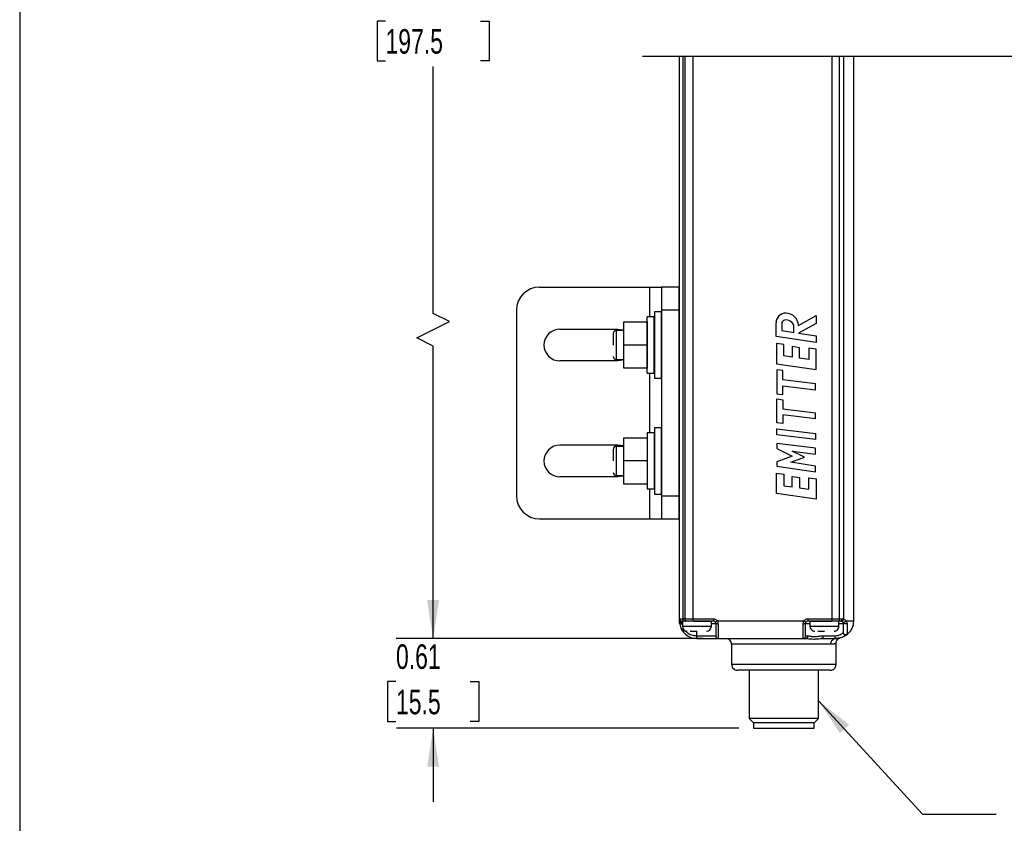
# Model space of a CAD drawing. Header units: inches. Extents: x 0.2 to 10.8, y 0.2 to 8.2.
# Tile 6 of 24: x 0.2 to 3.6, y 2.4 to 5.1. Entities that reach past the tile are written whole.
import ezdxf

# ---------------------------------------------------------------- set-up
doc = ezdxf.new("R2010")
doc.units = ezdxf.units.IN
doc.header["$MEASUREMENT"] = 0
doc.layers.add('DIMENSIONS', color=140, linetype='Continuous', lineweight=25)
doc.layers.add('TEXT', color=140, linetype='Continuous', lineweight=25)
doc.styles.add('SLDTEXTSTYLE0', font='TXT', dxfattribs={"width": 0.7})
doc.dimstyles.new('SLDDIMSTYLE0', dxfattribs={"dimtxt": 0.084961, "dimasz": 0.13, "dimexe": 0, "dimexo": 0.0625, "dimgap": 0.02124, "dimtad": 0, "dimtih": 1, "dimtoh": 1, "dimlfac": 2, "dimrnd": 1e-09, "dimzin": 12, "dimdsep": 46, "dimtxsty": 'SLDTEXTSTYLE0', "dimsah": 1, "dimcen": 0.09, "dimadec": 0, "dimazin": 3, "dimtfac": 1, "dimtofl": 0, "dimtmove": 0, "dimatfit": 3, "dimfxl": 0, "dimfrac": 2, "dimtolj": 1, "dimtzin": 12, "dimarcsym": 0})
doc.dimstyles.new('SLDDIMSTYLE1', dxfattribs={"dimtxt": 0.084961, "dimasz": 0.13, "dimexe": 0, "dimexo": 0.0625, "dimgap": 0.02124, "dimtad": 0, "dimtih": 1, "dimtoh": 1, "dimlfac": 2, "dimrnd": 1e-09, "dimdsep": 46, "dimtxsty": 'SLDTEXTSTYLE0', "dimsah": 1, "dimcen": 0.09, "dimadec": 0, "dimazin": 2, "dimtfac": 1, "dimtmove": 0, "dimatfit": 0, "dimfxl": 0, "dimfrac": 2, "dimtolj": 1, "dimtzin": 12, "dimarcsym": 0})
doc.dimstyles.new('SLDDIMSTYLE3', dxfattribs={"dimtxt": 0.18, "dimasz": 0.13, "dimexe": 0, "dimexo": 0.0625, "dimgap": 0, "dimtad": 0, "dimtih": 1, "dimtoh": 1, "dimdec": 0, "dimrnd": 1e-09, "dimzin": 0, "dimdsep": 46, "dimtxsty": 'Standard', "dimsah": 1, "dimcen": 0.09, "dimadec": 0, "dimazin": 0, "dimtfac": 0.13, "dimtdec": 0, "dimtofl": 0, "dimtmove": 0, "dimatfit": 3, "dimfxl": 0, "dimfrac": 2, "dimtolj": 1, "dimtzin": 0, "dimarcsym": 0})

# ---------------------------------------------------------------- blocks, each defined once
blk = doc.blocks.new('_D')
at = {"layer": 'DIMENSIONS'}
for p, q in [((2.5709, 7.1128), (1.5283, 7.1128)), ((1.6533, 7.1128), (1.6533, 5.2616)), ((1.4918, 5.1075), (1.4632, 5.1075)), ((1.4632, 5.1075), (1.4632, 4.9725)), ((1.8149, 5.1075), (1.8434, 5.1075)), ((1.8434, 5.1075), (1.8434, 4.9725)), ((1.4632, 4.9725), (1.4918, 4.9725)), ((1.6533, 4.1146), (1.6533, 4.9535)), ((1.8434, 4.9725), (1.8149, 4.9725)), ((1.7089, 4.0868), (1.6533, 4.1146)), ((1.5978, 4.0313), (1.7089, 4.0868)), ((1.6533, 4.0035), (1.5978, 4.0313)), ((1.6533, 3.0106), (1.6533, 4.0035)), ((2.5709, 3.0106), (1.5283, 3.0106))]:
    blk.add_line(p, q, dxfattribs=at)
for points in [[(1.6533, 7.1128), (1.6333, 6.9828), (1.6733, 6.9828)], [(1.6533, 3.0106), (1.6733, 3.1406), (1.6333, 3.1406)]]:
    blk.add_solid(points, dxfattribs=at)
at = {"layer": 'DIMENSIONS', "char_height": 0.08333, "attachment_point": 1, "style": 'SLDTEXTSTYLE0'}
for s, insert in [('7.78', (1.5271, 5.234)), ('197.5', (1.4918, 5.0799))]:
    blk.add_mtext(s, dxfattribs=dict(at, insert=insert))
blk = doc.blocks.new('_D_1')
at = {"layer": 'DIMENSIONS'}
for p, q in [((1.6537, 3.0106), (1.6537, 3.2606)), ((2.5709, 3.0106), (1.5287, 3.0106)), ((1.5275, 2.864), (1.4989, 2.864)), ((1.4989, 2.864), (1.4989, 2.729)), ((1.7799, 2.864), (1.8085, 2.864)), ((1.8085, 2.864), (1.8085, 2.729)), ((1.4989, 2.729), (1.5275, 2.729)), ((1.8085, 2.729), (1.7799, 2.729)), ((2.6909, 2.7055), (1.5287, 2.7055)), ((1.6537, 2.7055), (1.6537, 2.4555))]:
    blk.add_line(p, q, dxfattribs=at)
for points in [[(1.6537, 3.0106), (1.6737, 3.1406), (1.6337, 3.1406)], [(1.6537, 2.7055), (1.6337, 2.5755), (1.6737, 2.5755)]]:
    blk.add_solid(points, dxfattribs=at)
at = {"layer": 'DIMENSIONS', "char_height": 0.08333, "attachment_point": 1, "style": 'SLDTEXTSTYLE0'}
for s, insert in [('0.61', (1.5275, 2.9905)), ('15.5', (1.5275, 2.8364))]:
    blk.add_mtext(s, dxfattribs=dict(at, insert=insert))

msp = doc.modelspace()

# ---------------------------------------------------------------- linework, layer by layer
for p, q in [((2.4899, 3.0775), (2.4899, 4.987)), ((2.5015, 4.987), (2.5015, 3.0775)), ((2.5079, 4.987), (2.5079, 3.0775)), ((2.5358, 4.987), (2.5358, 3.0775)), ((3.0084, 3.0775), (3.0084, 4.987)), ((3.0333, 3.0775), (3.0333, 4.987)), ((3.0464, 4.987), (3.0464, 3.2862)), ((3.0805, 4.987), (3.0805, 3.0696)), ((2.0152, 4.204), (2.3892, 4.204)), ((2.3892, 4.204), (2.4286, 4.204)), ((2.3892, 4.1024), (2.3892, 4.204)), ((2.4876, 4.204), (2.4286, 4.204)), ((2.4286, 4.204), (2.4286, 4.1253)), ((2.4876, 4.204), (2.4876, 4.1253)), ((1.9365, 4.1253), (1.9365, 3.4953)), ((2.4279, 4.1197), (2.4046, 4.1197)), ((2.4046, 4.1197), (2.4046, 4.0071)), ((2.4279, 4.1197), (2.4279, 3.8946)), ((2.4286, 4.1253), (2.4286, 3.4953)), ((2.4876, 4.1253), (2.4286, 4.1253)), ((2.4876, 4.1253), (2.4876, 3.4953)), ((2.301, 4.0859), (2.3797, 4.0859)), ((2.301, 4.0071), (2.301, 4.0859)), ((2.3797, 4.0859), (2.3797, 4.0071)), ((2.4038, 4.1024), (2.3801, 4.1024)), ((2.3801, 4.0071), (2.3801, 4.1024)), ((2.4038, 3.9119), (2.4038, 4.1024)), ((2.818, 4.0357), (2.818, 4.0824)), ((2.8371, 4.0792), (2.8371, 4.056)), ((2.9538, 4.0807), (2.8938, 4.0475)), ((2.894, 4.0737), (2.9538, 4.1069)), ((2.9538, 4.1069), (2.9538, 4.0807)), ((2.0841, 4.0613), (2.2809, 4.0613)), ((2.2652, 4.0465), (2.2652, 4.0071)), ((2.301, 4.0564), (2.275, 4.0564)), ((2.275, 4.0564), (2.275, 4.0071)), ((2.3801, 4.0564), (2.3797, 4.0564)), ((2.4046, 4.0564), (2.4038, 4.0564)), ((2.4286, 4.0564), (2.4279, 4.0564)), ((2.4899, 4.0564), (2.4876, 4.0564)), ((2.8371, 4.056), (2.8786, 4.0497)), ((2.8786, 4.0497), (2.8786, 4.0677)), ((2.8938, 4.0475), (2.9538, 4.0385)), ((2.9538, 4.0154), (2.818, 4.0357)), ((2.819, 4.0123), (2.819, 3.9432)), ((2.8441, 4.0087), (2.819, 4.0123)), ((2.9538, 4.0385), (2.9538, 4.0154)), ((2.275, 4.0071), (2.275, 3.9579)), ((2.3797, 4.0071), (2.301, 4.0071)), ((2.301, 3.9284), (2.301, 4.0071)), ((2.3797, 4.0071), (2.3797, 3.9284)), ((2.3801, 3.9119), (2.3801, 4.0071)), ((2.4046, 4.0071), (2.4046, 3.8946)), ((2.8441, 3.97), (2.8441, 4.0087)), ((2.8726, 4.0017), (2.8726, 3.9659)), ((2.8976, 3.9981), (2.8726, 4.0017)), ((2.8976, 3.9624), (2.8976, 3.9981)), ((2.9287, 3.9966), (2.9287, 3.9579)), ((2.9538, 3.9931), (2.9287, 3.9966)), ((2.9538, 3.924), (2.9538, 3.9931)), ((2.2809, 3.953), (2.0841, 3.953)), ((2.275, 3.9579), (2.301, 3.9579)), ((2.3797, 3.9579), (2.3801, 3.9579)), ((2.4038, 3.9579), (2.4046, 3.9579)), ((2.4279, 3.9579), (2.4286, 3.9579)), ((2.4876, 3.9579), (2.4899, 3.9579)), ((2.8726, 3.9659), (2.8441, 3.97)), ((2.9287, 3.9579), (2.8976, 3.9624)), ((2.3797, 3.9284), (2.301, 3.9284)), ((2.3801, 3.9119), (2.4038, 3.9119)), ((2.3892, 3.7087), (2.3892, 3.9119)), ((2.819, 3.9432), (2.9538, 3.924)), ((2.821, 3.9223), (2.8205, 3.8409)), ((2.8413, 3.92), (2.821, 3.9223)), ((2.8411, 3.8887), (2.8413, 3.92)), ((2.4046, 3.8946), (2.4279, 3.8946)), ((2.9518, 3.8756), (2.8411, 3.8887)), ((2.8407, 3.8386), (2.8409, 3.8683)), ((2.8409, 3.8683), (2.9518, 3.8552)), ((2.9518, 3.8552), (2.9518, 3.8756)), ((2.8205, 3.8409), (2.8407, 3.8386)), ((2.8205, 3.7424), (2.821, 3.8239)), ((2.821, 3.8239), (2.8413, 3.8215)), ((2.8413, 3.8215), (2.8411, 3.7902)), ((2.8411, 3.7902), (2.9518, 3.7771)), ((2.8409, 3.7698), (2.8407, 3.7401)), ((2.9518, 3.7567), (2.8409, 3.7698)), ((2.9518, 3.7567), (2.9518, 3.7771)), ((2.4279, 3.726), (2.4046, 3.726)), ((2.4046, 3.726), (2.4046, 3.6134)), ((2.4279, 3.726), (2.4279, 3.5009)), ((2.8407, 3.7401), (2.8205, 3.7424)), ((2.8207, 3.7017), (2.8207, 3.722)), ((2.8207, 3.722), (2.9518, 3.7066)), ((2.301, 3.6922), (2.3797, 3.6922)), ((2.301, 3.6134), (2.301, 3.6922)), ((2.3797, 3.6922), (2.3797, 3.6134)), ((2.4038, 3.7087), (2.3801, 3.7087)), ((2.3801, 3.7087), (2.3801, 3.6134)), ((2.4038, 3.7087), (2.4038, 3.5182)), ((2.9518, 3.6862), (2.8207, 3.7017)), ((2.9518, 3.7066), (2.9518, 3.6862)), ((2.0841, 3.6676), (2.2809, 3.6676)), ((2.2652, 3.6528), (2.2652, 3.6134)), ((2.301, 3.6627), (2.275, 3.6627)), ((2.275, 3.6627), (2.275, 3.6134)), ((2.3801, 3.6627), (2.3797, 3.6627)), ((2.4046, 3.6627), (2.4038, 3.6627)), ((2.4286, 3.6627), (2.4279, 3.6627)), ((2.4899, 3.6627), (2.4876, 3.6627)), ((2.8207, 3.6727), (2.8207, 3.6554)), ((2.9518, 3.6572), (2.8207, 3.6727)), ((2.8207, 3.6554), (2.8727, 3.6295)), ((2.9143, 3.6258), (2.8729, 3.6463)), ((2.8729, 3.6463), (2.9518, 3.6369)), ((2.9518, 3.6369), (2.9518, 3.6572)), ((2.275, 3.6134), (2.275, 3.5642)), ((2.3797, 3.6134), (2.301, 3.6134)), ((2.301, 3.5347), (2.301, 3.6134)), ((2.3797, 3.6134), (2.3797, 3.5347)), ((2.3801, 3.6134), (2.3801, 3.5182)), ((2.4046, 3.6134), (2.4046, 3.5009)), ((2.8727, 3.6295), (2.8207, 3.6104)), ((2.8207, 3.6104), (2.8207, 3.5955)), ((2.8679, 3.6087), (2.9143, 3.6258)), ((2.8207, 3.5955), (2.9518, 3.5762)), ((2.9518, 3.5962), (2.8679, 3.6087)), ((2.9518, 3.5762), (2.9518, 3.5962)), ((2.2809, 3.5593), (2.0841, 3.5593)), ((2.275, 3.5642), (2.301, 3.5642)), ((2.3797, 3.5642), (2.3801, 3.5642)), ((2.4038, 3.5642), (2.4046, 3.5642)), ((2.4279, 3.5642), (2.4286, 3.5642)), ((2.4876, 3.5642), (2.4899, 3.5642)), ((2.819, 3.5025), (2.819, 3.5716)), ((2.819, 3.5716), (2.8441, 3.568)), ((2.8441, 3.568), (2.8441, 3.5293)), ((2.8726, 3.5253), (2.8726, 3.561)), ((2.8726, 3.561), (2.8976, 3.5574)), ((2.8976, 3.5574), (2.8976, 3.5217)), ((2.9287, 3.5173), (2.9287, 3.556)), ((2.9287, 3.556), (2.9538, 3.5524)), ((2.9538, 3.5524), (2.9538, 3.4833)), ((2.3797, 3.5347), (2.301, 3.5347)), ((2.3801, 3.5182), (2.4038, 3.5182)), ((2.3892, 3.4166), (2.3892, 3.5182)), ((2.8441, 3.5293), (2.8726, 3.5253)), ((2.8976, 3.5217), (2.9287, 3.5173)), ((2.4046, 3.5009), (2.4279, 3.5009)), ((2.4286, 3.4953), (2.4876, 3.4953)), ((2.4286, 3.4953), (2.4286, 3.4166)), ((2.4876, 3.4953), (2.4876, 3.4166)), ((2.9538, 3.4833), (2.819, 3.5025)), ((2.0152, 3.4166), (2.3892, 3.4166)), ((2.3892, 3.4166), (2.4286, 3.4166)), ((2.4286, 3.4166), (2.4876, 3.4166)), ((3.0464, 3.2862), (3.0464, 3.0767)), ((2.4899, 3.0696), (2.4899, 3.0775)), ((2.5079, 3.0775), (2.5015, 3.0775)), ((2.5079, 3.0775), (2.5358, 3.0775)), ((2.5358, 3.0775), (2.6051, 3.0775)), ((2.5358, 3.0775), (2.5358, 3.0696)), ((2.6051, 3.0775), (2.6051, 3.0696)), ((2.926, 3.0775), (3.0084, 3.0775)), ((2.926, 3.0775), (2.926, 3.0696)), ((3.0084, 3.0696), (3.0084, 3.0775)), ((3.0333, 3.0775), (3.0415, 3.0775)), ((3.0415, 3.0775), (3.0464, 3.0767)), ((2.507, 3.0696), (2.4978, 3.0696)), ((2.4978, 3.0657), (2.4978, 3.0696)), ((2.4984, 3.0618), (2.4998, 3.0618)), ((2.4998, 3.0577), (2.4984, 3.0618)), ((2.4998, 3.0682), (2.4998, 3.0518)), ((2.4998, 3.0518), (2.549, 3.0518)), ((2.5135, 3.0696), (2.507, 3.0696)), ((2.5102, 3.0682), (2.509, 3.0682)), ((2.5358, 3.0696), (2.5135, 3.0696)), ((2.6051, 3.0696), (2.5358, 3.0696)), ((2.549, 3.0687), (2.5382, 3.0687)), ((2.549, 3.0682), (2.5383, 3.0682)), ((2.5835, 3.0687), (2.549, 3.0687)), ((2.5982, 3.0682), (2.549, 3.0682)), ((2.549, 3.0518), (2.5982, 3.0518)), ((2.5835, 3.0687), (2.5835, 3.0696)), ((2.5982, 3.0518), (2.5982, 3.0682)), ((2.5982, 3.0618), (2.613, 3.0618)), ((2.613, 3.0618), (2.613, 3.0185)), ((2.9123, 3.0696), (2.6187, 3.0696)), ((2.6209, 3.0606), (2.6209, 3.0106)), ((2.9102, 3.0106), (2.9102, 3.0606)), ((2.9181, 3.0185), (2.9181, 3.0618)), ((2.9181, 3.0618), (2.9329, 3.0618)), ((3.0084, 3.0696), (2.926, 3.0696)), ((2.9329, 3.0682), (2.9329, 3.0518)), ((2.9821, 3.0682), (2.9329, 3.0682)), ((2.9329, 3.0518), (2.9821, 3.0518)), ((2.9476, 3.0696), (2.9476, 3.0687)), ((2.9821, 3.0687), (2.9476, 3.0687)), ((3.0165, 3.0687), (2.9821, 3.0687)), ((3.0067, 3.0682), (2.9821, 3.0682)), ((2.9821, 3.0518), (3.0313, 3.0518)), ((3.03, 3.0696), (3.0084, 3.0696)), ((3.0382, 3.0696), (3.03, 3.0696)), ((3.0313, 3.0518), (3.0313, 3.0682)), ((3.0313, 3.0618), (3.0461, 3.0618)), ((3.0382, 3.0696), (3.0406, 3.0692)), ((3.0461, 3.0618), (3.0461, 3.0306)), ((3.0713, 3.0696), (3.0565, 3.0696)), ((3.0805, 3.0696), (3.0713, 3.0696)), ((2.5265, 3.0354), (2.549, 3.0354)), ((2.549, 3.0185), (2.549, 3.0354)), ((2.613, 3.0185), (2.549, 3.0185)), ((2.549, 3.0106), (2.549, 3.0185)), ((2.549, 3.0106), (2.6209, 3.0106)), ((2.6209, 3.0106), (2.9102, 3.0106)), ((2.9102, 3.0106), (2.919, 3.0106)), ((2.9259, 3.0185), (2.9181, 3.0185)), ((2.9214, 3.0111), (2.9245, 3.0102)), ((2.9596, 3.0354), (2.9821, 3.0354)), ((2.9693, 3.0102), (2.9778, 3.0111)), ((2.9695, 3.0102), (2.9782, 3.0111)), ((2.9696, 3.0102), (2.9776, 3.0106)), ((2.9776, 3.0106), (2.9696, 3.0102)), ((2.9776, 3.0106), (2.9778, 3.0111)), ((2.9776, 3.0106), (3.0214, 3.0106)), ((3.0171, 3.0185), (2.9781, 3.0185)), ((3.0461, 3.0306), (3.0458, 3.0299)), ((3.0463, 3.0287), (3.046, 3.0305)), ((3.0463, 3.0287), (3.046, 3.0305)), ((3.0571, 3.0228), (3.0586, 3.0238)), ((3.0589, 3.0245), (3.0586, 3.0238)), ((2.6671, 2.9909), (2.6671, 2.922)), ((3.0037, 2.9909), (2.6671, 2.9909)), ((3.0214, 2.922), (3.0214, 2.9934)), ((2.8443, 2.922), (2.6671, 2.922)), ((3.0214, 2.922), (2.8443, 2.922)), ((2.8443, 2.9023), (2.6868, 2.9023)), ((2.7262, 2.9023), (2.7262, 2.7389)), ((3.0018, 2.9023), (2.8443, 2.9023)), ((2.9624, 2.7389), (2.9624, 2.9023)), ((2.7262, 2.7389), (2.7399, 2.7251)), ((2.8443, 2.7389), (2.7262, 2.7389)), ((2.7399, 2.7251), (2.9486, 2.7251)), ((2.7409, 2.7251), (2.7409, 2.7055)), ((2.9624, 2.7389), (2.8443, 2.7389)), ((2.9476, 2.7055), (2.9476, 2.7251)), ((2.9486, 2.7251), (2.9624, 2.7389)), ((2.7409, 2.7055), (2.7612, 2.7055)), ((2.7612, 2.7055), (2.9476, 2.7055))]:
    msp.add_line(p, q)
at = {"flags": 128}
for points in [[(2.2809, 4.0613), (2.2962, 4.0591), (2.301, 4.0574)], [(2.301, 3.9569), (2.2962, 3.9552), (2.2809, 3.953)], [(2.2809, 3.6676), (2.2962, 3.6654), (2.301, 3.6637)], [(2.301, 3.5632), (2.2962, 3.5615), (2.2809, 3.5593)], [(2.4899, 3.0775), (2.4901, 3.0775), (2.4907, 3.0775), (2.4916, 3.0775), (2.4929, 3.0775), (2.4946, 3.0775), (2.4966, 3.0775), (2.4989, 3.0775), (2.5015, 3.0775)], [(3.0084, 3.0775), (3.0116, 3.0775), (3.0148, 3.0775), (3.018, 3.0775), (3.0211, 3.0775), (3.0243, 3.0775), (3.0273, 3.0775), (3.0304, 3.0775), (3.0333, 3.0775)], [(3.03, 3.0696), (3.0306, 3.0698), (3.0313, 3.0702), (3.0318, 3.071), (3.0323, 3.0719), (3.0327, 3.0731), (3.0331, 3.0745), (3.0332, 3.076), (3.0333, 3.0775)], [(2.4907, 3.0606), (2.4912, 3.0606), (2.4929, 3.0609), (2.4955, 3.0613), (2.4984, 3.0618)], [(2.6187, 3.0696), (2.6161, 3.0681), (2.6139, 3.0669), (2.6124, 3.066), (2.6119, 3.0657)], [(2.9192, 3.0657), (2.9186, 3.066), (2.9172, 3.0669), (2.9149, 3.0681), (2.9123, 3.0696)], [(3.0382, 3.0696), (3.0397, 3.0695), (3.0411, 3.0691)], [(3.0443, 3.0667), (3.0447, 3.0661), (3.0454, 3.065)], [(3.0456, 3.0643), (3.0459, 3.0633), (3.0461, 3.0618)], [(3.0589, 3.0606), (3.0589, 3.0476), (3.0589, 3.0366), (3.0589, 3.0287), (3.0589, 3.0245)]]:
    msp.add_lwpolyline(points, dxfattribs=at)
for centre, radius, start, end in [((2.0152, 4.1253), 0.0787, 90, 180), ((2.8508, 4.0829), 0.0328, 90.0002, 180.8014), ((2.8492, 4.0708), 0.0449, 3.6635, 87.9242), ((2.8498, 4.0792), 0.0127, 103.6947, 180.0001), ((2.8527, 4.068), 0.0243, 57.5631, 104.2232), ((2.8554, 4.0677), 0.0232, 0.0001, 63.4591), ((2.0841, 4.0071), 0.0541, 90, 270), ((2.275, 4.0465), 0.00984, 89.9999, 180.0001), ((2.275, 3.9678), 0.00984, 179.9999, 270.0001), ((2.0841, 3.6134), 0.0541, 90, 270), ((2.275, 3.6528), 0.00984, 89.9999, 180.0001), ((2.275, 3.5741), 0.00984, 180.0007, 269.9993), ((2.0152, 3.4953), 0.0787, 180, 270), ((2.4978, 3.0775), 0.00787, 180.0009, 270.0002), ((2.5084, 3.0765), 0.00703, 171.9494, 258.5802), ((2.5149, 3.0765), 0.00703, 171.9501, 258.5781), ((2.549, 3.0696), 0.0591, 188.85, 269.9998), ((2.5162, 3.0518), 0.0164, 180, 270), ((2.5195, 3.0687), 0.00493, 180.0162, 185.0622), ((2.5818, 3.0518), 0.0164, 270, 0), ((2.5786, 3.0686), 0.00485, 354.9184, 0.0419), ((2.6051, 3.0618), 0.00787, 30.0003, 89.9985), ((2.6051, 3.0618), 0.00788, 0.004, 25.4088), ((2.926, 3.0618), 0.00787, 90.0016, 149.9984), ((2.9493, 3.0518), 0.0164, 179.9995, 270.0005), ((2.9526, 3.0687), 0.00493, 179.9968, 185.0429), ((3.0149, 3.0518), 0.0164, 269.9995, 0.0005), ((3.0116, 3.0687), 0.00489, 354.9281, 0.0128), ((2.6209, 3.0185), 0.00787, 180.0016, 269.9984), ((2.6474, 2.9909), 0.0197, 0.0004, 90.0001), ((2.9102, 3.0185), 0.00787, 270.0011, 359.9984), ((2.6868, 2.922), 0.0197, 179.9992, 270.0004), ((3.0018, 2.922), 0.0197, 269.9996, 0.0004)]:
    msp.add_arc(centre, radius, start, end)
for points, knots in [([(2.6051, 3.0775), (2.6065, 3.0774), (2.6092, 3.0772), (2.613, 3.0755), (2.6164, 3.0731), (2.618, 3.0708), (2.6187, 3.0696)], [0, 0, 0, 0, 0.2492189, 0.499943, 0.7492217, 1, 1, 1, 1]), ([(2.9123, 3.0696), (2.9131, 3.0708), (2.9147, 3.0731), (2.918, 3.0755), (2.9218, 3.0772), (2.9246, 3.0774), (2.926, 3.0775)], [0, 0, 0, 0, 0.249218, 0.499949, 0.749229, 1, 1, 1, 1]), ([(3.0382, 3.0696), (3.0386, 3.0698), (3.0397, 3.0702), (3.0407, 3.0722), (3.0414, 3.0746), (3.0415, 3.0765), (3.0415, 3.0775)], [0, 0, 0, 0, 0.154572, 0.376379, 0.667906, 1, 1, 1, 1]), ([(3.0464, 3.0767), (3.0462, 3.0762), (3.0459, 3.0751), (3.0453, 3.0735), (3.0445, 3.0721), (3.0437, 3.0709), (3.0428, 3.07), (3.0419, 3.0692), (3.0411, 3.0692), (3.0406, 3.0692)], [0, 0, 0, 0, 0.16598, 0.337449, 0.502998, 0.651482, 0.775068, 0.871493, 1, 1, 1, 1]), ([(3.0464, 3.0767), (3.0485, 3.0759), (3.0525, 3.0744), (3.0552, 3.0712), (3.0565, 3.0696)], [0, 0, 0, 0, 0.53403, 1, 1, 1, 1]), ([(2.4899, 3.0696), (2.4901, 3.0691), (2.4904, 3.0679), (2.4924, 3.0667), (2.4949, 3.0659), (2.4968, 3.0658), (2.4978, 3.0657)], [0, 0, 0, 0, 0.171133, 0.396136, 0.680398, 1, 1, 1, 1]), ([(2.4907, 3.0606), (2.4904, 3.0621), (2.49, 3.0651), (2.49, 3.0682), (2.4899, 3.0696)], [0, 0, 0, 0, 0.518939, 1, 1, 1, 1]), ([(2.5058, 3.0293), (2.5035, 3.0321), (2.4989, 3.0375), (2.4959, 3.0438), (2.4945, 3.0469)], [0, 0, 0, 0, 0.5167574, 1, 1, 1, 1]), ([(2.4984, 3.0618), (2.4983, 3.0624), (2.4979, 3.0637), (2.4978, 3.065), (2.4978, 3.0657)], [0, 0, 0, 0, 0.509741, 1, 1, 1, 1]), ([(2.6119, 3.0657), (2.6122, 3.0651), (2.6128, 3.0638), (2.6129, 3.0624), (2.613, 3.0618)], [0, 0, 0, 0, 0.5133358, 1, 1, 1, 1]), ([(2.613, 3.0618), (2.6132, 3.0616), (2.6138, 3.061), (2.6156, 3.0609), (2.618, 3.0606), (2.6198, 3.0606), (2.6209, 3.0606)], [0, 0, 0, 0, 0.093637, 0.310098, 0.627445, 1, 1, 1, 1]), ([(2.6187, 3.0696), (2.6194, 3.0682), (2.6206, 3.0653), (2.6208, 3.0621), (2.6209, 3.0606)], [0, 0, 0, 0, 0.496267, 1, 1, 1, 1]), ([(2.9102, 3.0606), (2.9103, 3.0621), (2.9105, 3.0653), (2.9117, 3.0682), (2.9123, 3.0696)], [0, 0, 0, 0, 0.503735, 1, 1, 1, 1]), ([(2.9102, 3.0606), (2.9112, 3.0606), (2.9131, 3.0606), (2.9155, 3.0609), (2.9173, 3.061), (2.9179, 3.0616), (2.9181, 3.0618)], [0, 0, 0, 0, 0.372562, 0.689908, 0.906363, 1, 1, 1, 1]), ([(2.9181, 3.0618), (2.9181, 3.0624), (2.9182, 3.0638), (2.9188, 3.0651), (2.9192, 3.0657)], [0, 0, 0, 0, 0.486843, 1, 1, 1, 1]), ([(3.0406, 3.0692), (3.0407, 3.0692), (3.0417, 3.0689), (3.0434, 3.0679), (3.0445, 3.0664), (3.045, 3.0657)], [0, 0, 0, 0, 0.059425, 0.522319, 1, 1, 1, 1]), ([(3.0565, 3.0696), (3.056, 3.0693), (3.0551, 3.0684), (3.0534, 3.0674), (3.0515, 3.0664), (3.0496, 3.0656), (3.0479, 3.0651), (3.0465, 3.065), (3.0455, 3.0652), (3.0451, 3.0655), (3.045, 3.0657)], [0, 0, 0, 0, 0.135679, 0.295492, 0.4673549, 0.6329184, 0.7738643, 0.8795613, 0.951013, 1, 1, 1, 1]), ([(3.045, 3.0657), (3.0453, 3.065), (3.0459, 3.0638), (3.046, 3.0624), (3.0461, 3.0618)], [0, 0, 0, 0, 0.527048, 1, 1, 1, 1]), ([(3.0589, 3.0606), (3.0583, 3.0605), (3.057, 3.0603), (3.0549, 3.0602), (3.0527, 3.0602), (3.0506, 3.0603), (3.0488, 3.0605), (3.0475, 3.0609), (3.0464, 3.0612), (3.0461, 3.0616), (3.0461, 3.0618)], [0, 0, 0, 0, 0.143881, 0.305476, 0.472604, 0.632562, 0.773295, 0.884596, 0.959622, 1, 1, 1, 1]), ([(3.0565, 3.0696), (3.0572, 3.0682), (3.0586, 3.0653), (3.0588, 3.0621), (3.0589, 3.0606)], [0, 0, 0, 0, 0.510061, 1, 1, 1, 1]), ([(3.0805, 3.0696), (3.0802, 3.0653), (3.0797, 3.0565), (3.0751, 3.044), (3.0683, 3.0327), (3.0618, 3.0267), (3.0586, 3.0238)], [0, 0, 0, 0, 0.250002, 0.5, 0.749999, 1, 1, 1, 1]), ([(2.549, 3.0185), (2.5432, 3.0191), (2.5313, 3.0204), (2.5178, 3.0275), (2.5127, 3.0343), (2.5113, 3.0362)], [0, 0, 0, 0, 0.404805, 0.836384, 1, 1, 1, 1]), ([(2.919, 3.0106), (2.9199, 3.0107), (2.9218, 3.011), (2.9241, 3.0128), (2.9256, 3.0154), (2.9258, 3.0174), (2.9259, 3.0185)], [0, 0, 0, 0, 0.2348, 0.478783, 0.735176, 1, 1, 1, 1]), ([(2.919, 3.0106), (2.921, 3.0105), (2.926, 3.0102), (2.9347, 3.009), (2.9457, 3.0084), (2.9573, 3.009), (2.9654, 3.01), (2.9694, 3.0102), (2.9696, 3.0102)], [0, 0, 0, 0, 0.119721, 0.294393, 0.520206, 0.766198, 0.984739, 1, 1, 1, 1]), ([(2.9781, 3.0185), (2.9738, 3.0182), (2.9676, 3.0178), (2.9576, 3.0163), (2.949, 3.0154), (2.9415, 3.0159), (2.9367, 3.0167), (2.9322, 3.0176), (2.9285, 3.0181), (2.9259, 3.0185)], [0, 0, 0, 0, 0.248389, 0.349612, 0.581303, 0.737079, 0.782378, 0.853834, 1, 1, 1, 1]), ([(2.9778, 3.0111), (2.9778, 3.0112), (2.978, 3.0117), (2.9779, 3.0132), (2.9781, 3.0156), (2.9781, 3.0174), (2.9781, 3.0185)], [0, 0, 0, 0, 0.005434, 0.23949, 0.588561, 1, 1, 1, 1]), ([(3.0037, 2.9909), (3.004, 2.9934), (3.0043, 2.9971), (3.0065, 3.0017), (3.0088, 3.0049), (3.0116, 3.0074), (3.0157, 3.0099), (3.0192, 3.0103), (3.0214, 3.0106)], [0, 0, 0, 0, 0.251044, 0.383889, 0.517031, 0.647338, 0.772365, 1, 1, 1, 1]), ([(3.0458, 3.0299), (3.0447, 3.0289), (3.0419, 3.0264), (3.036, 3.0228), (3.0275, 3.0193), (3.0208, 3.0187), (3.0171, 3.0185)], [0, 0, 0, 0, 0.136024, 0.361999, 0.652642, 1, 1, 1, 1]), ([(3.0171, 3.0185), (3.0172, 3.0176), (3.0173, 3.0158), (3.0179, 3.0136), (3.0188, 3.0121), (3.0196, 3.0113), (3.0205, 3.0107), (3.0211, 3.0106), (3.0214, 3.0106)], [0, 0, 0, 0, 0.267625, 0.551267, 0.683981, 0.803014, 0.907078, 1, 1, 1, 1]), ([(3.0586, 3.0238), (3.0572, 3.0227), (3.0534, 3.0198), (3.0458, 3.0156), (3.0348, 3.0115), (3.0262, 3.0109), (3.0214, 3.0106)], [0, 0, 0, 0, 0.132438, 0.355469, 0.647094, 1, 1, 1, 1]), ([(3.0214, 2.9932), (3.0216, 2.9951), (3.0219, 2.9989), (3.0244, 3.0043), (3.0285, 3.009), (3.0321, 3.0108), (3.034, 3.0117)], [0, 0, 0, 0, 0.23325, 0.484788, 0.744458, 1, 1, 1, 1]), ([(3.0586, 3.0238), (3.0581, 3.0234), (3.057, 3.0226), (3.0549, 3.022), (3.0526, 3.022), (3.0503, 3.0227), (3.0482, 3.0241), (3.0468, 3.0259), (3.046, 3.0279), (3.0459, 3.0292), (3.0458, 3.0299)], [0, 0, 0, 0, 0.107136, 0.227998, 0.360244, 0.499141, 0.638241, 0.770976, 0.89241, 1, 1, 1, 1]), ([(3.0589, 3.0245), (3.0583, 3.0241), (3.0571, 3.0233), (3.0549, 3.0227), (3.0527, 3.0228), (3.0505, 3.0234), (3.0486, 3.0246), (3.0472, 3.0263), (3.0462, 3.0284), (3.0461, 3.0298), (3.0461, 3.0306)], [0, 0, 0, 0, 0.125185, 0.250669, 0.376254, 0.501707, 0.626836, 0.751557, 0.875894, 1, 1, 1, 1]), ([(3.0214, 2.9934), (3.0214, 2.9934), (3.0215, 2.9934), (3.0207, 2.9932), (3.0203, 2.9931), (3.0187, 2.9927), (3.0166, 2.9922), (3.0142, 2.9918), (3.0125, 2.9915), (3.0118, 2.9914), (3.009, 2.991), (3.0063, 2.991), (3.0037, 2.9909)], [0, 0, 0, 0, 0.0000457, 0.0156809, 0.064637, 0.1361804, 0.2559498, 0.4542137, 0.5256085, 0.5511029, 0.5690081, 1, 1, 1, 1])]:
    msp.add_open_spline(points, degree=3, knots=knots)
at = {"layer": 'DIMENSIONS', "color": 140}
msp.add_line((4.0437, 4.987), (2.3649, 4.987), dxfattribs=at)
at = {"layer": 'TEXT'}
msp.add_line((0.25, 8.25), (0.25, 0.25), dxfattribs=at)

# ---------------------------------------------------------------- dimensions: what is measured, and where the dimension line sits
at = {"layer": 'DIMENSIONS'}
dim = msp.add_linear_dim(base=(1.6533, 3.0106), p1=(2.6209, 7.1128), p2=(2.6209, 3.0106), angle=90, text='7.78', dimstyle='SLDDIMSTYLE0', dxfattribs=at)
dim.commit()
dim.dimension.update_dxf_attribs({"geometry": '_D', "text_midpoint": (1.6533, 5.1075), "dimtype": 160})
dim = msp.add_linear_dim(base=(1.6537, 2.7055), p1=(2.6209, 3.0106), p2=(2.7409, 2.7055), angle=90, dimstyle='SLDDIMSTYLE1', dxfattribs=at)
dim.commit()
dim.dimension.update_dxf_attribs({"geometry": '_D_1', "text_midpoint": (1.6537, 2.864), "dimtype": 160})

# ---------------------------------------------------------------- leaders
at = {"layer": 'TEXT'}
msp.add_leader([(2.9624, 2.7988), (3.3153, 2.4136), (3.5653, 2.4136)], dimstyle='SLDDIMSTYLE3', dxfattribs=at)

doc.saveas('drawing.dxf')
